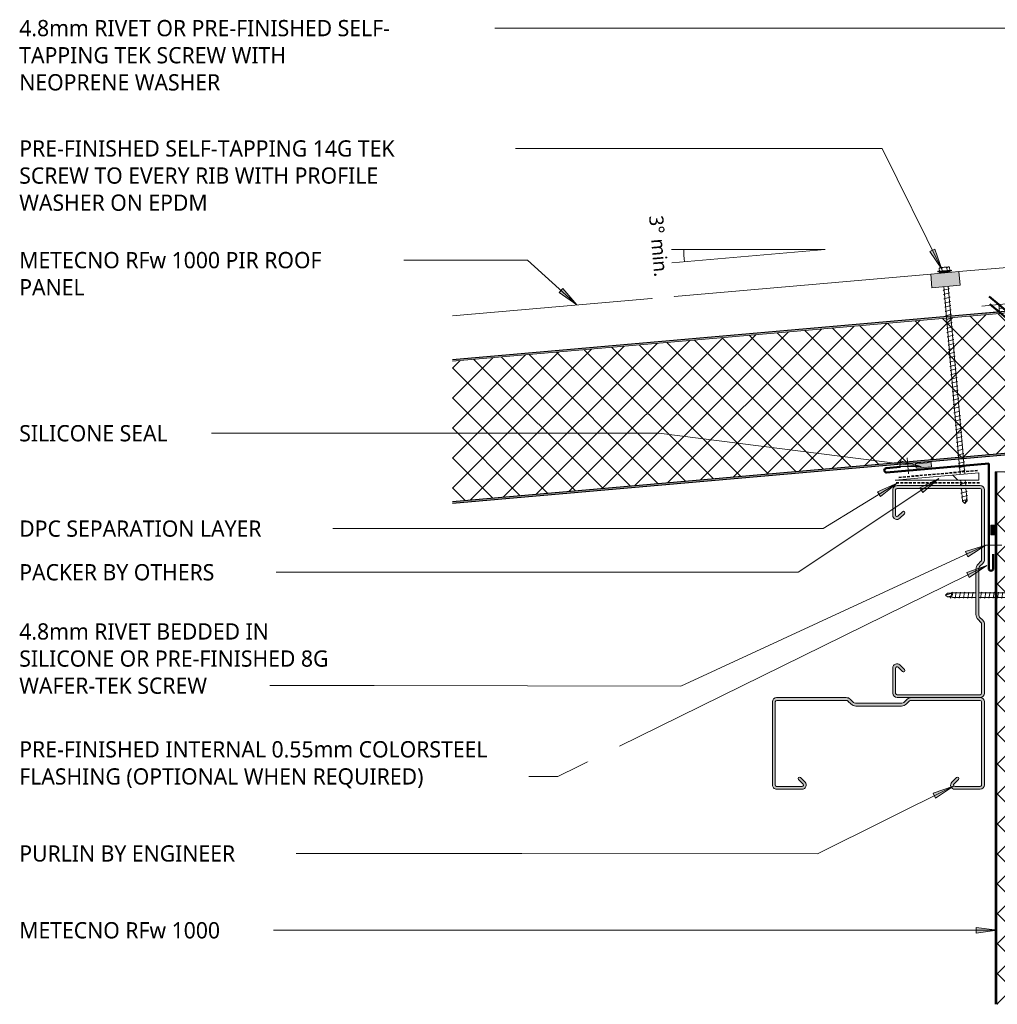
# Model space of a CAD drawing. Header units: millimetres. Extents: x -426 to 989, y -43 to 654.
# Tile 1 of 2: x -426 to 265, y -43 to 654. Entities that reach past the tile are written whole.
import ezdxf

# ---------------------------------------------------------------- set-up
doc = ezdxf.new("R2010")
doc.units = ezdxf.units.MM
doc.linetypes.add('Dash Short', pattern=[3, 2, -1])
for name, color, linetype, lineweight in [('A-ANNO-DIMS', 211, 'Continuous', 9), ('A-ANNO-DIMS-5', 211, 'Continuous', 9), ('A-DETL', 90, 'Continuous', 13), ('A-DETL-GENF', 92, 'Continuous', 13), ('G-ANNO-TEXT', 231, 'Continuous', 9)]:
    doc.layers.add(name, color=color, linetype=linetype, lineweight=lineweight)
doc.styles.add('Yu Gothic', font='Yu Gothic.ttf', dxfattribs={"height": 11.5})
doc.styles.add('Yu Gothic_1', font='Yu Gothic.ttf', dxfattribs={"height": 10})
doc.dimstyles.new('Diagonal_1', dxfattribs={"dimscale": 304.8, "dimtxt": 11.609035, "dimasz": 0.04101, "dimexe": 0.03937, "dimexo": 0.024606, "dimgap": 0.024606, "dimtad": 1, "dimdec": 0, "dimzin": 0, "dimdsep": 46, "dimtxsty": 'Yu Gothic_1', "dimblk1": 'OBLIQUE', "dimblk2": 'OBLIQUE', "dimsah": 1, "dimcen": 0.09, "dimazin": 0, "dimtfac": 1, "dimtdec": 4, "dimtix": 1, "dimtmove": 1, "dimatfit": 3, "dimfxl": 1, "dimtvp": 1, "dimtfill": 1, "dimtolj": 1, "dimtzin": 0, "dimarcsym": 2})
pattern_1 = [(220, (607.252, 453.322), (9.6418, -11.49067), []), (310, (607.252, 453.322), (11.49067, 9.6418), [])]

# ---------------------------------------------------------------- blocks, each defined once
blk = doc.blocks.new('Thermospan Insulated Panel2 - 75mm-4145238-01 SAW TOOTH SOFFIT DETAIL')
at = {"layer": 'A-DETL-GENF'}
for points in [[(318.27, 107), (318.27, 106), (695, 106), (695, 107), (336.63, 107)], [(318.27, 31.44), (318.27, 31), (695, 31), (695, 32), (318.27, 32)]]:
    blk.add_hatch(color=256, dxfattribs=at).paths.add_polyline_path(points)
h = blk.add_hatch(dxfattribs=at)
h.set_pattern_fill('FP_2', color=256, style=0, pattern_type=2)
h.set_pattern_definition([(315, (360.855, 371.027), (10.6066, 10.6066), []), (45, (360.855, 371.027), (-10.6066, 10.6066), [])])
h.paths.add_polyline_path([(318.27, 106), (318.27, 32), (695, 32), (695, 106), (336.63, 106)])
at = {"layer": 'A-DETL-GENF', "lineweight": 25}
for p, q in [((695, 107), (318.27, 107)), ((318.27, 106), (695, 106)), ((318.27, 31), (695, 31))]:
    blk.add_line(p, q, dxfattribs=at)
at = {"layer": 'A-DETL-GENF'}
for p, q in [((695, 107), (695, 0)), ((318.27, 32), (695, 32)), ((318.27, 0), (695, 0))]:
    blk.add_line(p, q, dxfattribs=at)
blk = doc.blocks.new('Thermospan Insulated Panel3 - Thermospan Insulated Panel-4139803-01 SAW TOOTH SOFFIT DETAIL')
at = {"layer": 'A-DETL-GENF'}
for points in [[(699.62, 132), (0, 132), (0, 131), (699.53, 131)], [(690.87, 32), (17.32, 32), (0, 2), (0, 0), (17.9, 31), (690.79, 31), (690.86, 31.86)]]:
    blk.add_hatch(color=256, dxfattribs=at).paths.add_polyline_path(points)
h = blk.add_hatch(dxfattribs=at)
h.set_pattern_fill('FP_4', color=256, style=0, pattern_type=2)
h.set_pattern_definition(pattern_1)
h.paths.add_polyline_path([(699.53, 131), (0, 131), (0, 32), (690.87, 32), (694.22, 70.26)])
h = blk.add_hatch(dxfattribs=at)
h.set_pattern_fill('FP_4', color=256, style=0, pattern_type=2)
h.set_pattern_definition(pattern_1)
h.paths.add_polyline_path([(17.32, 32), (0, 32), (0, 2)])
at = {"layer": 'A-DETL-GENF', "lineweight": 25}
for p, q in [((699.62, 132), (0, 132)), ((0, 132), (0, 131)), ((0, 131), (699.53, 131)), ((0, 0), (17.9, 31)), ((17.9, 31), (690.79, 31)), ((0, 2), (0, 0))]:
    blk.add_line(p, q, dxfattribs=at)
at = {"layer": 'A-DETL-GENF'}
for p, q in [((0, 131), (0, 32)), ((0, 32), (0, 2)), ((0, 2), (17.32, 32)), ((17.32, 32), (0, 32)), ((17.32, 32), (690.87, 32)), ((0, 0), (0, 2)), ((0, 0), (328.42, 0)), ((348.42, 0), (688.07, 0))]:
    blk.add_line(p, q, dxfattribs=at)
blk = doc.blocks.new('TEK Screw - TEK Screw-4782678-01 SAW TOOTH SOFFIT DETAIL')
at = {"layer": 'A-DETL-GENF'}
blk.add_hatch(color=256, dxfattribs=at).paths.add_polyline_path([(-3.67, -1), (3.67, -1), (3.67, 0), (-3.67, 0)])
for p, q in [((-2.17, 107.67), (-1.6, 108)), ((2.17, 106.91), (-2.17, 107.67)), ((-2.17, 104.67), (-1.6, 105)), ((2.17, 103.91), (-2.17, 104.67)), ((-1.28, 106.72), (-1.6, 106.41)), ((-1.6, 89.84), (-1.6, 106.41)), ((-1.28, 109.95), (0, 111.47)), ((-1.28, 109.95), (-0.56, 107.07)), ((-1.28, 109.95), (-1.28, 106.72)), ((1.28, 109.95), (0, 111.47)), ((0, 111.47), (1.28, 106.72)), ((1.28, 109.95), (1.28, 106.72)), ((1.28, 106.72), (1.6, 106.41)), ((1.6, 106.58), (2.17, 106.91)), ((1.6, 106.41), (1.6, 89.84)), ((-2.17, 101.67), (-1.6, 102)), ((2.17, 100.91), (-2.17, 101.67)), ((-2.17, 98.67), (-1.6, 99)), ((2.17, 97.91), (-2.17, 98.67)), ((1.6, 103.58), (2.17, 103.91)), ((1.6, 100.58), (2.17, 100.91)), ((1.6, 97.58), (2.17, 97.91)), ((-2.17, 95.67), (-1.6, 96)), ((2.17, 94.91), (-2.17, 95.67)), ((-2.17, 92.67), (-1.6, 93)), ((2.17, 91.91), (-2.17, 92.67)), ((1.6, 94.58), (2.17, 94.91)), ((1.6, 91.58), (2.17, 91.91)), ((-2.17, 86.67), (-1.6, 87)), ((2.17, 85.91), (-2.17, 86.67)), ((-2.17, 83.67), (-1.6, 84)), ((2.17, 82.91), (-2.17, 83.67)), ((-1.87, 89.84), (-1.6, 90)), ((-1.6, 0), (-1.6, 87.84)), ((1.6, 87.84), (1.6, 0)), ((1.6, 85.58), (2.17, 85.91)), ((-2.17, 80.67), (-1.6, 81)), ((2.17, 79.91), (-2.17, 80.67)), ((-2.17, 77.67), (-1.6, 78)), ((2.17, 76.91), (-2.17, 77.67)), ((1.6, 82.58), (2.17, 82.91)), ((1.6, 79.58), (2.17, 79.91)), ((1.6, 76.58), (2.17, 76.91)), ((-2.17, 74.67), (-1.6, 75)), ((2.17, 73.91), (-2.17, 74.67)), ((-2.17, 71.67), (-1.6, 72)), ((2.17, 70.91), (-2.17, 71.67)), ((1.6, 73.58), (2.17, 73.91)), ((1.6, 70.58), (2.17, 70.91)), ((-2.17, 68.67), (-1.6, 69)), ((2.17, 67.91), (-2.17, 68.67)), ((-2.17, 65.67), (-1.6, 66)), ((2.17, 64.91), (-2.17, 65.67)), ((-2.17, 62.67), (-1.6, 63)), ((1.6, 67.58), (2.17, 67.91)), ((1.6, 64.58), (2.17, 64.91)), ((2.17, 61.91), (-2.17, 62.67)), ((-2.17, 59.67), (-1.6, 60)), ((2.17, 58.91), (-2.17, 59.67)), ((-2.17, 56.67), (-1.6, 57)), ((2.17, 55.91), (-2.17, 56.67)), ((1.6, 61.58), (2.17, 61.91)), ((1.6, 58.58), (2.17, 58.91)), ((1.6, 55.58), (2.17, 55.91)), ((-2.17, 53.67), (-1.6, 54)), ((2.17, 52.91), (-2.17, 53.67)), ((-2.17, 50.67), (-1.6, 51)), ((2.17, 49.91), (-2.17, 50.67)), ((1.6, 52.58), (2.17, 52.91)), ((1.6, 49.58), (2.17, 49.91)), ((-2.17, 47.67), (-1.6, 48)), ((2.17, 46.91), (-2.17, 47.67)), ((-2.17, 44.67), (-1.6, 45)), ((2.17, 43.91), (-2.17, 44.67)), ((-2.17, 41.67), (-1.6, 42)), ((1.6, 46.58), (2.17, 46.91)), ((1.6, 43.58), (2.17, 43.91)), ((2.17, 40.91), (-2.17, 41.67)), ((-2.17, 38.67), (-1.6, 39)), ((2.17, 37.91), (-2.17, 38.67)), ((-2.17, 35.67), (-1.6, 36)), ((2.17, 34.91), (-2.17, 35.67)), ((1.6, 40.58), (2.17, 40.91)), ((1.6, 37.58), (2.17, 37.91)), ((1.6, 34.58), (2.17, 34.91)), ((-2.17, 32.67), (-1.6, 33)), ((2.17, 31.91), (-2.17, 32.67)), ((-2.17, 29.67), (-1.6, 30)), ((2.17, 28.91), (-2.17, 29.67)), ((1.6, 31.58), (2.17, 31.91)), ((1.6, 28.58), (2.17, 28.91)), ((-2.17, 26.67), (-1.6, 27)), ((2.17, 25.91), (-2.17, 26.67)), ((-2.17, 23.67), (-1.6, 24)), ((2.17, 22.91), (-2.17, 23.67)), ((-2.17, 20.67), (-1.6, 21)), ((1.6, 25.58), (2.17, 25.91)), ((1.6, 22.58), (2.17, 22.91)), ((2.17, 19.91), (-2.17, 20.67)), ((-2.17, 17.67), (-1.6, 18)), ((2.17, 16.91), (-2.17, 17.67)), ((-2.17, 14.67), (-1.6, 15)), ((2.17, 13.91), (-2.17, 14.67)), ((1.6, 19.58), (2.17, 19.91)), ((1.6, 16.58), (2.17, 16.91)), ((-2.17, 11.67), (-1.6, 12)), ((2.17, 10.91), (-2.17, 11.67)), ((-2.17, 8.67), (-1.6, 9)), ((2.17, 7.91), (-2.17, 8.67)), ((1.6, 13.58), (2.17, 13.91)), ((1.6, 10.58), (2.17, 10.91)), ((1.6, 7.58), (2.17, 7.91)), ((-2.17, 5.67), (-1.6, 6)), ((2.17, 4.91), (-2.17, 5.67)), ((-2.17, 2.67), (-1.6, 3)), ((2.17, 1.91), (-2.17, 2.67)), ((1.6, 4.58), (2.17, 4.91)), ((1.6, 1.58), (2.17, 1.91)), ((-4.79, -1.5), (-4.79, -1)), ((-3.67, -1), (-4.79, -1)), ((4.79, -1.5), (-4.79, -1.5)), ((3.67, 0), (-3.67, 0)), ((-3.67, 0), (-3.67, -1)), ((-3.67, -1), (3.67, -1)), ((-3.67, -1.5), (-3.67, -3.47)), ((-2.76, -3.97), (2.76, -3.97)), ((-1.85, -1.5), (-1.85, -3.47)), ((1.85, -1.5), (1.85, -3.47)), ((3.67, -1), (3.67, 0)), ((4.79, -1), (3.67, -1)), ((3.67, -1.5), (3.67, -3.47)), ((4.79, -1), (4.79, -1.5))]:
    blk.add_line(p, q, dxfattribs=at)
for centre, radius, start, end in [((0.49, 107.61), 1.18, 207.06377, 311.76062), ((-2.76, -2.9), 1.08, 212.38007, 327.61993), ((0, -0.31), 3.67, 239.72736, 300.27264), ((2.76, -2.9), 1.08, 212.38007, 327.61993)]:
    blk.add_arc(centre, radius, start, end, dxfattribs=at)
blk = doc.blocks.new('Profiled Washer 01 - Profiled Washer 01-4320769-01 SAW TOOTH SOFFIT DETAIL')
at = {"layer": 'A-DETL-GENF'}
for points in [[(-10, -6.11), (10, -6.11), (10, 3.59), (-10, 3.59)], [(-3.67, 3.59), (3.67, 3.59), (3.67, 4.59), (-3.67, 4.59)]]:
    blk.add_hatch(color=256, dxfattribs=at).paths.add_polyline_path(points)
for p, q in [((-3.67, 5.09), (-3.67, 7.07)), ((-2.76, 7.57), (2.76, 7.57)), ((-1.85, 5.09), (-1.85, 7.07)), ((1.85, 5.09), (1.85, 7.07)), ((3.67, 5.09), (3.67, 7.07)), ((10, 3.59), (-10, 3.59)), ((-10, 3.59), (-10, -6.11)), ((4.79, 5.09), (-4.79, 5.09)), ((-4.79, 5.09), (-4.79, 4.59)), ((-3.67, 4.59), (-4.79, 4.59)), ((3.67, 4.59), (-3.67, 4.59)), ((-3.67, 4.59), (-3.67, 3.59)), ((4.79, 4.59), (3.67, 4.59)), ((3.67, 3.59), (3.67, 4.59)), ((4.79, 4.59), (4.79, 5.09)), ((10, -6.11), (10, 3.59)), ((-10, -6.11), (10, -6.11)), ((-1.6, -6.11), (-1.6, -139.59)), ((1.6, -139.59), (1.6, -6.11)), ((2.17, -7.91), (-2.17, -8.67)), ((-2.17, -8.67), (-1.6, -9)), ((2.17, -10.91), (-2.17, -11.67)), ((-2.17, -11.67), (-1.6, -12)), ((2.17, -13.91), (-2.17, -14.67)), ((1.6, -7.58), (2.17, -7.91)), ((1.6, -10.58), (2.17, -10.91)), ((1.6, -13.58), (2.17, -13.91)), ((-2.17, -14.67), (-1.6, -15)), ((2.17, -16.91), (-2.17, -17.67)), ((-2.17, -17.67), (-1.6, -18)), ((2.17, -19.91), (-2.17, -20.67)), ((-2.17, -20.67), (-1.6, -21)), ((1.6, -16.58), (2.17, -16.91)), ((1.6, -19.58), (2.17, -19.91)), ((2.17, -22.91), (-2.17, -23.67)), ((-2.17, -23.67), (-1.6, -24)), ((2.17, -25.91), (-2.17, -26.67)), ((-2.17, -26.67), (-1.6, -27)), ((1.6, -22.58), (2.17, -22.91)), ((1.6, -25.58), (2.17, -25.91)), ((2.17, -28.91), (-2.17, -29.67)), ((-2.17, -29.67), (-1.6, -30)), ((2.17, -31.91), (-2.17, -32.67)), ((-2.17, -32.67), (-1.6, -33)), ((1.6, -28.58), (2.17, -28.91)), ((1.6, -31.58), (2.17, -31.91)), ((1.6, -34.58), (2.17, -34.91)), ((2.17, -34.91), (-2.17, -35.67)), ((-2.17, -35.67), (-1.6, -36)), ((2.17, -37.91), (-2.17, -38.67)), ((-2.17, -38.67), (-1.6, -39)), ((2.17, -40.91), (-2.17, -41.67)), ((-2.17, -41.67), (-1.6, -42)), ((1.6, -37.58), (2.17, -37.91)), ((1.6, -40.58), (2.17, -40.91)), ((2.17, -43.91), (-2.17, -44.67)), ((-2.17, -44.67), (-1.6, -45)), ((2.17, -46.91), (-2.17, -47.67)), ((-2.17, -47.67), (-1.6, -48)), ((1.6, -43.58), (2.17, -43.91)), ((1.6, -46.58), (2.17, -46.91)), ((2.17, -49.91), (-2.17, -50.67)), ((-2.17, -50.67), (-1.6, -51)), ((2.17, -52.91), (-2.17, -53.67)), ((-2.17, -53.67), (-1.6, -54)), ((1.6, -49.58), (2.17, -49.91)), ((1.6, -52.58), (2.17, -52.91)), ((1.6, -55.58), (2.17, -55.91)), ((2.17, -55.91), (-2.17, -56.67)), ((-2.17, -56.67), (-1.6, -57)), ((2.17, -58.91), (-2.17, -59.67)), ((-2.17, -59.67), (-1.6, -60)), ((2.17, -61.91), (-2.17, -62.67)), ((-2.17, -62.67), (-1.6, -63)), ((1.6, -58.58), (2.17, -58.91)), ((1.6, -61.58), (2.17, -61.91)), ((2.17, -64.91), (-2.17, -65.67)), ((-2.17, -65.67), (-1.6, -66)), ((2.17, -67.91), (-2.17, -68.67)), ((-2.17, -68.67), (-1.6, -69)), ((1.6, -64.58), (2.17, -64.91)), ((1.6, -67.58), (2.17, -67.91)), ((2.17, -70.91), (-2.17, -71.67)), ((-2.17, -71.67), (-1.6, -72)), ((2.17, -73.91), (-2.17, -74.67)), ((-2.17, -74.67), (-1.6, -75)), ((1.6, -70.58), (2.17, -70.91)), ((1.6, -73.58), (2.17, -73.91)), ((1.6, -76.58), (2.17, -76.91)), ((2.17, -76.91), (-2.17, -77.67)), ((-2.17, -77.67), (-1.6, -78)), ((2.17, -79.91), (-2.17, -80.67)), ((-2.17, -80.67), (-1.6, -81)), ((2.17, -82.91), (-2.17, -83.67)), ((1.6, -79.58), (2.17, -79.91)), ((1.6, -82.58), (2.17, -82.91)), ((-2.17, -83.67), (-1.6, -84)), ((2.17, -85.91), (-2.17, -86.67)), ((-2.17, -86.67), (-1.6, -87)), ((2.17, -88.91), (-2.17, -89.67)), ((-2.17, -89.67), (-1.6, -90)), ((1.6, -85.58), (2.17, -85.91)), ((1.6, -88.58), (2.17, -88.91)), ((2.17, -91.91), (-2.17, -92.67)), ((-2.17, -92.67), (-1.6, -93)), ((2.17, -94.91), (-2.17, -95.67)), ((-2.17, -95.67), (-1.6, -96)), ((1.6, -91.58), (2.17, -91.91)), ((1.6, -94.58), (2.17, -94.91)), ((2.17, -97.91), (-2.17, -98.67)), ((-2.17, -98.67), (-1.6, -99)), ((2.17, -100.91), (-2.17, -101.67)), ((-2.17, -101.67), (-1.6, -102)), ((2.17, -103.91), (-2.17, -104.67)), ((1.6, -97.58), (2.17, -97.91)), ((1.6, -100.58), (2.17, -100.91)), ((1.6, -103.58), (2.17, -103.91)), ((-2.17, -104.67), (-1.6, -105)), ((2.17, -106.91), (-2.17, -107.67)), ((-2.17, -107.67), (-1.6, -108)), ((2.17, -109.91), (-2.17, -110.67)), ((-2.17, -110.67), (-1.6, -111)), ((1.6, -106.58), (2.17, -106.91)), ((1.6, -109.58), (2.17, -109.91)), ((2.17, -112.91), (-2.17, -113.67)), ((-2.17, -113.67), (-1.6, -114)), ((2.17, -115.91), (-2.17, -116.67)), ((-2.17, -116.67), (-1.6, -117)), ((1.6, -112.58), (2.17, -112.91)), ((1.6, -115.58), (2.17, -115.91)), ((2.17, -118.91), (-2.17, -119.67)), ((-2.17, -119.67), (-1.6, -120)), ((2.17, -121.91), (-2.17, -122.67)), ((-2.17, -122.67), (-1.6, -123)), ((2.17, -124.91), (-2.17, -125.67)), ((1.6, -118.58), (2.17, -118.91)), ((1.6, -121.58), (2.17, -121.91)), ((1.6, -124.58), (2.17, -124.91)), ((-2.17, -125.67), (-1.6, -126)), ((2.17, -127.91), (-2.17, -128.67)), ((-2.17, -128.67), (-1.6, -129)), ((2.17, -130.91), (-2.17, -131.67)), ((-2.17, -131.67), (-1.6, -132)), ((1.6, -127.58), (2.17, -127.91)), ((1.6, -130.58), (2.17, -130.91)), ((2.17, -133.91), (-2.17, -134.67)), ((-2.17, -134.67), (-1.6, -135)), ((2.17, -136.91), (-2.17, -137.67)), ((-2.17, -137.67), (-1.6, -138)), ((1.6, -133.58), (2.17, -133.91)), ((1.6, -136.58), (2.17, -136.91)), ((-1.83, -143.61), (-2.17, -143.67)), ((-2.17, -143.67), (-1.6, -144)), ((2.17, -145.91), (-2.17, -146.67)), ((-1.6, -143.63), (-1.6, -147.43)), ((1.6, -147.71), (1.6, -143.91)), ((1.6, -145.58), (2.17, -145.91)), ((-2.17, -146.67), (-1.6, -147)), ((-1.08, -149.48), (-2.17, -149.67)), ((-2.17, -149.67), (-1.6, -150)), ((2.17, -151.91), (-2.17, -152.67)), ((-2.17, -152.67), (-1.6, -153)), ((-1.6, -149.44), (-1.6, -158.44)), ((1.6, -158.44), (1.6, -149.72)), ((1.6, -151.58), (2.17, -151.91)), ((2.17, -154.91), (-2.17, -155.67)), ((-2.17, -155.67), (-1.6, -156)), ((-1.6, -158.44), (0, -160.34)), ((0, -160.34), (1.6, -156.39)), ((1.6, -158.44), (0, -160.34)), ((1.6, -154.58), (2.17, -154.91))]:
    blk.add_line(p, q, dxfattribs=at)
for centre, radius, start, end in [((-2.76, 6.49), 1.08, 32.38007, 147.61993), ((0, 3.9), 3.67, 59.72736, 120.27264), ((2.76, 6.49), 1.08, 32.38007, 147.61993), ((0.08, -161.06), 3.11, 74.30592, 122.49751)]:
    blk.add_arc(centre, radius, start, end, dxfattribs=at)
blk = doc.blocks.new('Metalcraft MSS Purlin-150x65 - Metalcraft MSS Purlin-150x65-2640966-01 SAW TOOTH SOFFIT DETAIL')
at = {"layer": 'A-DETL-GENF'}
blk.add_hatch(color=256, dxfattribs=at).paths.add_polyline_path([(3, 0), (2.22, -0.1), (1.5, -0.4), (0.88, -0.88), (0.4, -1.5), (0.1, -2.22), (0, -3), (0, -51.87), (0.14, -52.9), (0.53, -53.86), (1.17, -54.69), (3.41, -56.93), (3.72, -57.34), (3.92, -57.82), (3.99, -58.34), (3.99, -91.34), (3.92, -91.85), (3.72, -92.33), (3.41, -92.75), (1.17, -94.98), (0.53, -95.81), (0.14, -96.77), (0, -97.81), (0, -147), (0.1, -147.78), (0.4, -148.5), (0.88, -149.12), (1.5, -149.6), (2.22, -149.9), (3, -150), (61.85, -150), (62.62, -149.9), (63.35, -149.6), (63.97, -149.12), (64.45, -148.5), (64.75, -147.78), (64.85, -147), (64.85, -129.06), (64.75, -128.29), (64.45, -127.57), (63.98, -126.95), (63.37, -126.48), (62.66, -126.18), (61.89, -126.07), (61.12, -126.16), (60.4, -126.44), (59.78, -126.9), (56.4, -130.33), (56.3, -130.57), (56.27, -130.83), (56.3, -131.09), (56.4, -131.33), (56.56, -131.54), (56.77, -131.69), (57.01, -131.79), (57.27, -131.83), (57.53, -131.79), (57.77, -131.69), (57.97, -131.54), (61.41, -128.15), (61.64, -128.05), (61.89, -128.02), (62.14, -128.05), (62.37, -128.15), (62.57, -128.3), (62.72, -128.5), (62.82, -128.73), (62.85, -128.98), (62.81, -147.26), (62.71, -147.5), (62.56, -147.71), (62.35, -147.87), (62.11, -147.97), (61.85, -148), (2.81, -147.96), (2.55, -147.85), (2.32, -147.68), (2.15, -147.45), (2.04, -147.19), (2, -146.91), (2, -97.95), (2.08, -97.34), (2.31, -96.78), (2.69, -96.3), (4.53, -94.45), (5.32, -93.42), (5.82, -92.21), (5.99, -90.92), (5.99, -58.75), (5.82, -57.46), (5.32, -56.25), (4.53, -55.22), (2.22, -52.83), (2.06, -52.43), (2, -52), (2.03, -2.74), (2.13, -2.5), (2.29, -2.29), (2.5, -2.13), (2.74, -2.03), (3, -2), (62.11, -2.03), (62.35, -2.13), (62.56, -2.29), (62.71, -2.5), (62.81, -2.74), (62.85, -3.16), (62.81, -21.06), (62.71, -21.31), (62.54, -21.53), (62.32, -21.7), (62.06, -21.81), (61.79, -21.84), (61.52, -21.81), (61.26, -21.7), (61.04, -21.53), (57.77, -18.31), (57.53, -18.21), (57.27, -18.17), (57.01, -18.21), (56.77, -18.31), (56.56, -18.46), (56.4, -18.67), (56.3, -18.91), (56.27, -19.17), (56.3, -19.43), (56.4, -19.67), (56.56, -19.88), (59.78, -23.1), (60.4, -23.56), (61.12, -23.84), (61.89, -23.93), (62.66, -23.82), (63.37, -23.52), (63.98, -23.05), (64.45, -22.43), (64.75, -21.71), (64.85, -20.94), (64.85, -3), (64.75, -2.22), (64.45, -1.5), (63.97, -0.88), (63.35, -0.4), (62.62, -0.1), (61.85, 0), (32.01, 0)])
for p, q in [((61.85, 0), (51.87, 0)), ((0, -3), (0, -51.87)), ((2, -52), (2, -2.99)), ((2.99, -2), (61.85, -2)), ((62.85, -2.99), (62.85, -20.79)), ((64.85, -20.94), (64.85, -3)), ((56.56, -19.88), (59.78, -23.1)), ((61.04, -21.53), (57.97, -18.46)), ((1.17, -54.69), (3.41, -56.93)), ((4.53, -55.22), (2.49, -53.18)), ((3.99, -58.34), (3.99, -91.34)), ((5.99, -90.92), (5.99, -58.75)), ((3.41, -92.75), (1.17, -94.98)), ((2.69, -96.3), (4.53, -94.45)), ((0, -97.81), (0, -147)), ((2, -146.91), (2, -97.95)), ((59.78, -126.9), (56.56, -130.12)), ((57.97, -131.54), (61.21, -128.3)), ((62.85, -128.98), (62.85, -147.01)), ((64.85, -147), (64.85, -129.06)), ((3, -150), (61.85, -150)), ((61.85, -148), (3.09, -148))]:
    blk.add_line(p, q, dxfattribs=at)
for centre, radius, start, end in [((3, -3), 3, 90, 180), ((61.85, -3), 3, 0, 90), ((2.99, -2.99), 0.993, 90, 180), ((61.85, -2.99), 0.993, 360, 90), ((57.27, -19.17), 1, 45, 225), ((61.79, -20.79), 1.06, 225, 0), ((61.85, -20.94), 2.99, 226.03381, 0), ((3.99, -51.87), 3.99, 180, 225), ((3.67, -52), 1.67, 180, 225), ((1, -58.75), 4.99, 0, 45), ((2, -58.34), 1.99, 0, 45), ((3.99, -97.81), 3.99, 135, 180), ((4.34, -97.95), 2.34, 135, 180), ((2, -91.34), 1.99, 315, 360), ((1, -90.92), 4.99, 315, 0), ((57.27, -130.83), 1, 135, 315), ((61.85, -129.06), 2.99, 0, 133.96619), ((61.89, -128.98), 0.959, 0, 135), ((3, -147), 3, 180, 270), ((3.09, -146.91), 1.09, 180, 270), ((61.85, -147), 3, 270, 0), ((61.85, -147.01), 0.993, 270, 360)]:
    blk.add_arc(centre, radius, start, end, dxfattribs=at)
blk = doc.blocks.new('Metalcraft MSS Purlin-150x65 - Metalcraft MSS Purlin-150x65-V1-01 SAW TOOTH SOFFIT DETAIL')
at = {"layer": 'A-DETL-GENF'}
blk.add_hatch(color=256, dxfattribs=at).paths.add_polyline_path([(64.85, -3), (64.75, -2.22), (64.45, -1.5), (63.97, -0.88), (63.35, -0.4), (62.62, -0.1), (61.85, 0), (3, 0), (2.22, -0.1), (1.5, -0.4), (0.88, -0.88), (0.4, -1.5), (0.1, -2.22), (0, -3), (0, -51.87), (0.14, -52.9), (0.53, -53.86), (1.17, -54.69), (3.41, -56.93), (3.72, -57.34), (3.92, -57.82), (3.99, -58.34), (3.99, -91.34), (3.92, -91.85), (3.72, -92.33), (3.41, -92.75), (1.17, -94.98), (0.53, -95.81), (0.14, -96.77), (0, -97.81), (0, -147), (0.1, -147.78), (0.4, -148.5), (0.88, -149.12), (1.5, -149.6), (2.22, -149.9), (3, -150), (61.85, -150), (62.62, -149.9), (63.35, -149.6), (63.97, -149.12), (64.45, -148.5), (64.75, -147.78), (64.85, -147), (64.85, -129.06), (64.75, -128.29), (64.45, -127.57), (63.98, -126.95), (63.37, -126.48), (62.66, -126.18), (61.89, -126.07), (61.12, -126.16), (60.4, -126.44), (59.78, -126.9), (56.4, -130.33), (56.3, -130.57), (56.27, -130.83), (56.3, -131.09), (56.4, -131.33), (56.56, -131.54), (56.77, -131.69), (57.01, -131.79), (57.27, -131.83), (57.53, -131.79), (57.77, -131.69), (57.97, -131.54), (61.41, -128.15), (61.64, -128.05), (61.89, -128.02), (62.14, -128.05), (62.37, -128.15), (62.57, -128.3), (62.72, -128.5), (62.82, -128.73), (62.85, -128.98), (62.81, -147.26), (62.71, -147.5), (62.56, -147.71), (62.35, -147.87), (62.11, -147.97), (61.85, -148), (2.81, -147.96), (2.55, -147.85), (2.32, -147.68), (2.15, -147.45), (2.04, -147.19), (2, -146.91), (2, -97.95), (2.08, -97.34), (2.31, -96.78), (2.69, -96.3), (4.53, -94.45), (5.32, -93.42), (5.82, -92.21), (5.99, -90.92), (5.99, -58.75), (5.82, -57.46), (5.32, -56.25), (4.53, -55.22), (2.22, -52.83), (2.06, -52.43), (2, -52), (2.03, -2.74), (2.13, -2.5), (2.29, -2.29), (2.5, -2.13), (2.74, -2.03), (2.99, -2), (62.11, -2.03), (62.35, -2.13), (62.56, -2.29), (62.71, -2.5), (62.81, -2.74), (62.85, -2.99), (62.81, -21.06), (62.71, -21.31), (62.54, -21.53), (62.32, -21.7), (62.06, -21.81), (61.79, -21.84), (61.52, -21.81), (61.26, -21.7), (61.04, -21.53), (57.77, -18.31), (57.53, -18.21), (57.27, -18.17), (57.01, -18.21), (56.77, -18.31), (56.56, -18.46), (56.4, -18.67), (56.3, -18.91), (56.27, -19.17), (56.3, -19.43), (56.4, -19.67), (56.56, -19.88), (59.78, -23.1), (60.4, -23.56), (61.12, -23.84), (61.89, -23.93), (62.66, -23.82), (63.37, -23.52), (63.98, -23.05), (64.45, -22.43), (64.75, -21.71), (64.85, -20.94)])
for p, q in [((61.85, 0), (3, 0)), ((0, -3), (0, -51.87)), ((2, -52), (2, -2.99)), ((2.99, -2), (61.85, -2)), ((62.85, -2.99), (62.85, -20.79)), ((64.85, -20.94), (64.85, -3)), ((56.56, -19.88), (59.78, -23.1)), ((61.04, -21.53), (57.97, -18.46)), ((1.17, -54.69), (3.41, -56.93)), ((4.53, -55.22), (2.49, -53.18)), ((3.99, -58.34), (3.99, -91.34)), ((5.99, -90.92), (5.99, -58.75)), ((3.41, -92.75), (1.17, -94.98)), ((2.69, -96.3), (4.53, -94.45)), ((0, -97.81), (0, -147)), ((2, -146.91), (2, -97.95)), ((59.78, -126.9), (56.56, -130.12)), ((57.97, -131.54), (61.21, -128.3)), ((62.85, -128.98), (62.85, -147.01)), ((64.85, -147), (64.85, -129.06)), ((3, -150), (61.85, -150)), ((61.85, -148), (3.09, -148))]:
    blk.add_line(p, q, dxfattribs=at)
for centre, radius, start, end in [((3, -3), 3, 90, 180), ((61.85, -3), 3, 0, 90), ((2.99, -2.99), 0.993, 90, 180), ((61.85, -2.99), 0.993, 360, 90), ((57.27, -19.17), 1, 45, 225), ((61.79, -20.79), 1.06, 225, 0), ((61.85, -20.94), 2.99, 226.03381, 0), ((3.99, -51.87), 3.99, 180, 225), ((3.67, -52), 1.67, 180, 225), ((1, -58.75), 4.99, 0, 45), ((2, -58.34), 1.99, 0, 45), ((3.99, -97.81), 3.99, 135, 180), ((4.34, -97.95), 2.34, 135, 180), ((2, -91.34), 1.99, 315, 360), ((1, -90.92), 4.99, 315, 0), ((57.27, -130.83), 1, 135, 315), ((61.85, -129.06), 2.99, 0, 133.96619), ((61.89, -128.98), 0.959, 0, 135), ((3, -147), 3, 180, 270), ((3.09, -146.91), 1.09, 180, 270), ((61.85, -147), 3, 270, 0), ((61.85, -147.01), 0.993, 270, 360)]:
    blk.add_arc(centre, radius, start, end, dxfattribs=at)
blk = doc.blocks.new('Line Fixing - Rivet-4898927-01 SAW TOOTH SOFFIT DETAIL')
at = {"layer": 'A-DETL-GENF'}
blk.add_line((0, -11.38), (0, 0), dxfattribs=at)
blk = doc.blocks.new('Line Fixing - Rivet-4899075-01 SAW TOOTH SOFFIT DETAIL')
at = {"layer": 'A-DETL-GENF'}
blk.add_line((0, -11.64), (0, 0), dxfattribs=at)
blk = doc.blocks.new('DIMBLOCK4-01 SAW TOOTH SOFFIT DETAIL')
at = {"layer": 'A-ANNO-DIMS-5', "lineweight": 50}
for p, q in [((266.45, 452.61), (259.68, 458.29)), ((266.92, 447.29), (260.14, 452.97)), ((266.45, 452.61), (273.22, 446.93)), ((266.92, 447.29), (273.69, 441.61))]:
    blk.add_line(p, q, dxfattribs=at)
at = {"layer": 'A-ANNO-DIMS-5'}
for p, q in [((266.45, 452.61), (306.13, 456.08)), ((266.45, 452.61), (254.5, 451.56)), ((266.92, 447.29), (254.96, 446.24)), ((266.45, 452.61), (266.92, 447.29)), ((266.92, 447.29), (268.25, 447.4))]:
    blk.add_line(p, q, dxfattribs=at)
blk.add_ellipse((268.54, 428.72), major_axis=(-1.86, 21.23), ratio=0.752601, start_param=4.712389, end_param=6.283185, dxfattribs=at)
at = {"layer": 'A-ANNO-DIMS-5', "color": 0, "insert": (287.5, 430.38), "char_height": 10, "width": 73.5467, "attachment_point": 1, "rotation": 275, "line_spacing_factor": 1.024327, "style": 'Yu Gothic_1', "bg_fill": 3, "box_fill_scale": 1.25, "bg_fill_color": 9, "bg_fill_true_color": 13158600, "bg_fill_transparency": 0}
blk.add_mtext('5mm GAP', dxfattribs=at)
blk = doc.blocks.new('_Oblique')
at = {"color": 0, "linetype": 'ByBlock', "lineweight": -2}
blk.add_line((-0.5, -0.5), (0.5, 0.5), dxfattribs=at)

msp = doc.modelspace()

# ---------------------------------------------------------------- hatches: boundary and pattern name
at = {"layer": 'A-DETL-GENF'}
for points in [[(207.95, 336.82), (218.86, 337.77), (218.59, 340.86), (207.68, 339.91), (207.74, 339.15)], [(260.85, 289.65), (264.03, 289.65), (264.03, 296.58), (260.85, 296.58)]]:
    msp.add_hatch(color=10, dxfattribs=at).paths.add_polyline_path(points)
h = msp.add_hatch(dxfattribs=at)
h.set_pattern_fill('FP_6', color=9, style=0, pattern_type=2)
h.set_pattern_definition([(45, (0, 0), (-35.3553, 35.3553), []), (135, (0, 0), (-35.3553, -35.3553), [])])
h.paths.add_polyline_path([(198.03, 328.27), (252.36, 328.27), (252.36, 333.45), (193.15, 328.27)])
at = {"layer": 'G-ANNO-TEXT'}
for points in [[(226.2, 477.57), (221.34, 491.9), (217.8, 490.15)], [(-32.1, 452.46), (-41.86, 464.03), (-44.52, 461.11)], [(211.58, 338.12), (196.95, 341.96), (196.45, 338.04)], [(224.18, 329.5), (210.6, 322.83), (212.79, 319.54)], [(194.58, 326.29), (180.78, 320.09), (182.85, 316.73)], [(257.3, 282.27), (242.86, 277.76), (244.51, 274.18)], [(258.1, 267.84), (243.77, 263), (245.51, 259.45)], [(234.36, 111.72), (220.05, 106.8), (221.81, 103.26)], [(265.38, 9.8), (250.38, 11.78), (250.38, 7.83)]]:
    msp.add_hatch(color=7, dxfattribs=at).paths.add_polyline_path(points)

# ---------------------------------------------------------------- linework, layer by layer
at = {"layer": 'A-DETL'}
for p, q in [((34.98, 491.66), (143.7, 491.66)), ((143.7, 491.66), (35.25, 482.17)), ((218.59, 340.86), (207.68, 339.91)), ((207.68, 339.91), (207.95, 336.82)), ((207.95, 336.82), (218.86, 337.77)), ((218.86, 337.77), (218.59, 340.86)), ((252.36, 333.45), (193.15, 328.27)), ((193.15, 328.27), (252.36, 328.27)), ((252.36, 328.27), (252.36, 333.45)), ((260.85, 296.58), (260.85, 289.65)), ((264.03, 296.58), (260.85, 296.58)), ((260.85, 289.65), (264.03, 289.65))]:
    msp.add_line(p, q, dxfattribs=at)
at = {"layer": 'A-DETL', "lineweight": 50}
for p, q in [((196.86, 337.68), (186.9, 336.8)), ((187.16, 333.8), (259.37, 340.11)), ((259.37, 265.85), (259.37, 340.11)), ((262.63, 275.85), (262.63, 265.85))]:
    msp.add_line(p, q, dxfattribs=at)
at = {"layer": 'A-DETL', "linetype": 'Dash Short', "lineweight": 35}
for p, q in [((251.49, 335.16), (194.77, 330.2)), ((252.88, 326.5), (192.88, 326.5))]:
    msp.add_line(p, q, dxfattribs=at)
at = {"layer": 'A-DETL'}
msp.add_arc((143.7, 491.66), 100, 180, 185, dxfattribs=at)
at = {"layer": 'A-DETL', "lineweight": 50}
for centre, radius, start, end in [((187.03, 335.3), 1.51, 95, 275), ((261, 265.85), 1.63, 180, 0)]:
    msp.add_arc(centre, radius, start, end, dxfattribs=at)
at = {"layer": 'G-ANNO-TEXT', "color": 7}
for p, q in [((-140.47, 648.24), (-141.07, 648.24)), ((294.67, 648.24), (-140.47, 648.24)), ((-102.63, 563.08), (-129.16, 563.08)), ((184.06, 563.08), (-102.63, 563.08)), ((226.2, 477.57), (184.06, 563.08)), ((221.34, 491.9), (217.8, 490.15)), ((217.8, 490.15), (226.2, 477.57)), ((226.2, 477.57), (221.34, 491.9)), ((-194.34, 484.06), (-194.34, 484.06)), ((-66.79, 484.06), (-194.34, 484.06)), ((-32.1, 452.46), (-66.79, 484.06)), ((-41.86, 464.03), (-44.52, 461.11)), ((-44.52, 461.11), (-32.1, 452.46)), ((-32.1, 452.46), (-41.86, 464.03)), ((-306.09, 361.54), (-306.43, 361.54)), ((26.13, 361.54), (-306.09, 361.54)), ((211.58, 338.12), (26.13, 361.54)), ((196.95, 341.96), (196.45, 338.04)), ((211.58, 338.12), (196.95, 341.96)), ((196.45, 338.04), (211.58, 338.12)), ((224.18, 329.5), (124.6, 263.17)), ((224.18, 329.5), (210.6, 322.83)), ((212.79, 319.54), (224.18, 329.5)), ((194.58, 326.29), (142.34, 294.06)), ((194.58, 326.29), (180.78, 320.09)), ((182.85, 316.73), (194.58, 326.29)), ((210.6, 322.83), (212.79, 319.54)), ((180.78, 320.09), (182.85, 316.73)), ((-235.34, 294.06), (-235.66, 294.06)), ((142.34, 294.06), (-235.34, 294.06)), ((257.3, 282.27), (41.68, 182.6)), ((257.3, 282.27), (242.86, 277.76)), ((244.51, 274.18), (257.3, 282.27)), ((242.86, 277.76), (244.51, 274.18)), ((258.1, 267.84), (-45.53, 118.67)), ((258.1, 267.84), (243.77, 263)), ((245.51, 259.45), (258.1, 267.84)), ((-268.39, 263.17), (-268.73, 263.17)), ((124.6, 263.17), (-268.39, 263.17)), ((243.77, 263), (245.51, 259.45)), ((-175.37, 182.91), (-272.37, 182.91)), ((41.68, 182.6), (-175.37, 182.91)), ((-64.33, 118.67), (-121.23, 118.67)), ((-45.53, 118.67), (-64.33, 118.67)), ((234.36, 111.72), (138.32, 63.87)), ((234.36, 111.72), (220.05, 106.8)), ((221.81, 103.26), (234.36, 111.72)), ((220.05, 106.8), (221.81, 103.26)), ((-70.85, 64.18), (-257.16, 64.18)), ((138.32, 63.87), (-70.85, 64.18)), ((-155.13, 9.8), (-270.39, 9.8)), ((265.38, 9.8), (-155.13, 9.8)), ((265.38, 9.8), (250.38, 11.78)), ((250.38, 11.78), (250.38, 7.83)), ((250.38, 7.83), (265.38, 9.8))]:
    msp.add_line(p, q, dxfattribs=at)

# ---------------------------------------------------------------- block references
at = {"layer": 'A-DETL-GENF'}
for name, p, rotation in [('Thermospan Insulated Panel3 - Thermospan Insulated Panel-4139803-01 SAW TOOTH SOFFIT DETAIL', (565.43, 504.52), 185), ('Profiled Washer 01 - Profiled Washer 01-4320769-01 SAW TOOTH SOFFIT DETAIL', (228.61, 471.5), 4.999999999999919), ('Line Fixing - Rivet-4898927-01 SAW TOOTH SOFFIT DETAIL', (202.72, 332.79), 184.9999999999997), ('Thermospan Insulated Panel2 - 75mm-4145238-01 SAW TOOTH SOFFIT DETAIL', (371.03, -360.85), 90.00000000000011), ('Metalcraft MSS Purlin-150x65 - Metalcraft MSS Purlin-150x65-2640966-01 SAW TOOTH SOFFIT DETAIL', (256.36, 174.49), 180), ('Line Fixing - Rivet-4899075-01 SAW TOOTH SOFFIT DETAIL', (257.05, 282.28), 89.99999999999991), ('TEK Screw - TEK Screw-4782678-01 SAW TOOTH SOFFIT DETAIL', (340.21, 246.99), 89.99999999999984), ('Metalcraft MSS Purlin-150x65 - Metalcraft MSS Purlin-150x65-V1-01 SAW TOOTH SOFFIT DETAIL', (256.36, 174.49), 269.9999999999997)]:
    msp.add_blockref(name, p, dxfattribs=dict(at, rotation=rotation))

# ---------------------------------------------------------------- texts
at = {"layer": 'G-ANNO-TEXT', "color": 7, "char_height": 11.5, "attachment_point": 1, "style": 'Yu Gothic', "bg_fill": 3, "box_fill_scale": 1.25, "bg_fill_color": 9, "bg_fill_true_color": 13158600, "bg_fill_transparency": 0}
for s, insert, width in [('4.8mm RIVET OR PRE-FINISHED SELF-', (-426.4, 653.99), 333.502), ('TAPPING TEK SCREW WITH ', (-426.4, 634.81), 245.3164), ('NEOPRENE WASHER', (-426.4, 615.63), 179.9788), ('PRE-FINISHED SELF-TAPPING 14G TEK ', (-426.4, 568.83), 347.9324), ('SCREW TO EVERY RIB WITH PROFILE ', (-426.4, 549.65), 329.0927), ('WASHER ON EPDM', (-426.4, 530.47), 167.1518), ('METECNO RFw 1000 PIR ROOF ', (-426.4, 489.81), 268.9662), ('PANEL', (-426.4, 470.63), 59.3249), ('SILICONE SEAL', (-426.4, 367.29), 133.0801), ('DPC SEPARATION LAYER', (-426.4, 299.81), 218.8607), ('PACKER BY OTHERS', (-426.4, 268.92), 178.7763), ('4.8mm RIVET BEDDED IN ', (-426.4, 227.02), 222.8691), ('SILICONE OR PRE-FINISHED 8G ', (-426.4, 207.84), 280.1898), ('WAFER-TEK SCREW', (-426.4, 188.66), 174.367), ('PRE-FINISHED INTERNAL 0.55mm COLORSTEEL ', (-426.4, 143.61), 421.6876), ('FLASHING (OPTIONAL WHEN REQUIRED)', (-426.4, 124.42), 357.5526), ('PURLIN BY ENGINEER', (-426.4, 69.93), 192.8058), ('METECNO RFw 1000', (-426.4, 15.55), 176.7721)]:
    msp.add_mtext(s, dxfattribs=dict(at, insert=insert, width=width))

# ---------------------------------------------------------------- next in the draw order: texts
at = {"layer": 'G-ANNO-TEXT', "color": 7, "insert": (29.06, 516.09), "char_height": 10, "width": 60.1266, "attachment_point": 1, "rotation": 275, "style": 'Yu Gothic_1', "bg_fill": 3, "box_fill_scale": 1.25, "bg_fill_color": 9, "bg_fill_true_color": 13158600, "bg_fill_transparency": 0}
msp.add_mtext('3° min.', dxfattribs=at)

# ---------------------------------------------------------------- next in the draw order: dimensions: what is measured, and where the dimension line sits
at = {"layer": 'A-ANNO-DIMS'}
dim = msp.add_linear_dim(base=(266.92, 447.29), p1=(313.6, 456.73), p2=(275.72, 448.06), angle=275, text='5mm GAP', dimstyle='Diagonal_1', override={"dimpost": '<>', "dimfxl": 38.86122}, dxfattribs=at)
dim.commit()
dim.dimension.update_dxf_attribs({"geometry": 'DIMBLOCK4-01 SAW TOOTH SOFFIT DETAIL', "text_midpoint": (284.07, 393.17), "dimtype": 160, "text_rotation": 275})

doc.saveas('drawing.dxf')
